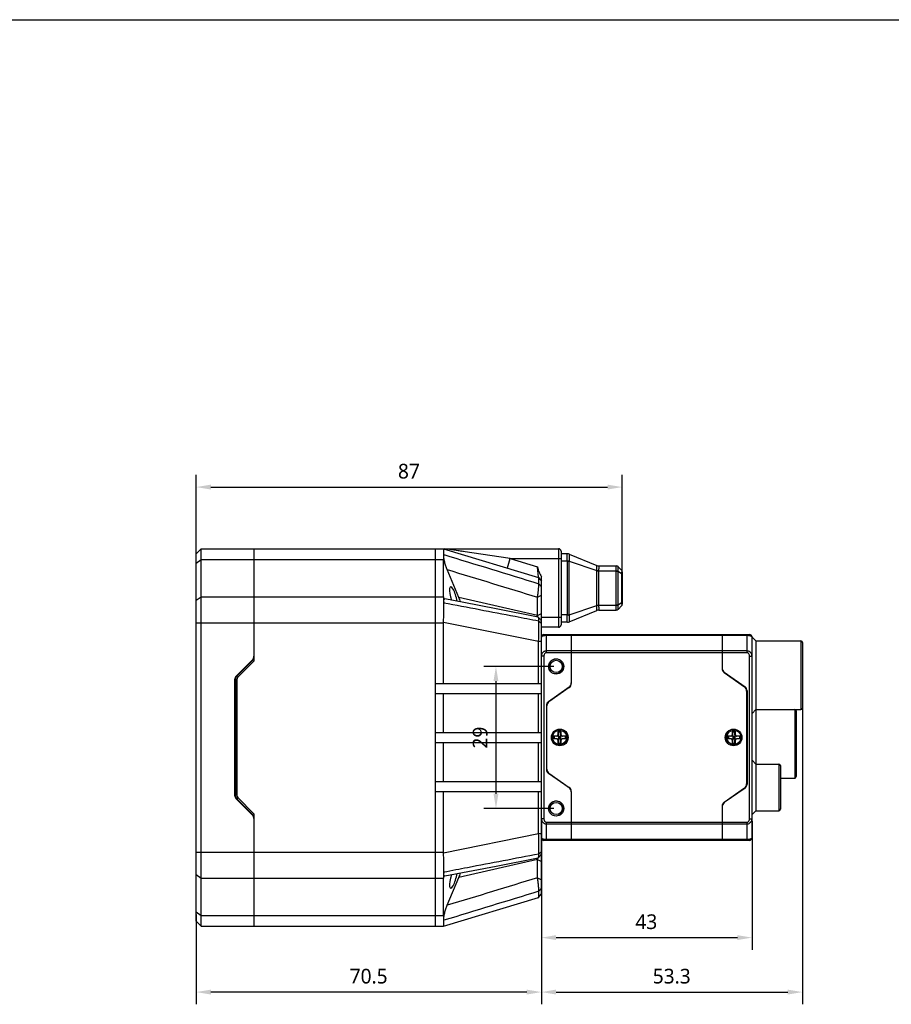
# Model space of a CAD drawing. Header units: millimetres. Extents: x 0 to 594, y 0 to 420.
# Tile 3 of 9: x 184 to 362, y 219 to 420. Entities that reach past the tile are written whole.
import ezdxf

# ---------------------------------------------------------------- set-up
doc = ezdxf.new("R2010")
doc.units = ezdxf.units.MM
doc.header["$LTSCALE"] = 32.67
doc.header["$PDMODE"] = 3
doc.header["$PDSIZE"] = 8
doc.layers.get('0').update_dxf_attribs({"linetype": 'CONTINUOUS'})
doc.layers.get('Defpoints').update_dxf_attribs({"linetype": 'CONTINUOUS'})
doc.layers.add('00_COMPONENTS', color=7, linetype='CONTINUOUS')
doc.layers.add('51__DRAFT_DIMS', color=7, linetype='CONTINUOUS')
doc.styles.get("Standard").update_dxf_attribs({"font": 'Roboto-Regular.ttf'})
doc.dimstyles.new('DIMSTYLE_1', dxfattribs={"dimtxt": 3, "dimasz": 3, "dimexe": 2.5, "dimexo": 0.5, "dimgap": 0.75, "dimtad": 1, "dimdsep": 46, "dimtxsty": 'STANDARD', "dimblk": '_FILLED', "dimblk1": '_FILLED', "dimblk2": '_FILLED', "dimcen": 0.09, "dimclrt": 3, "dimazin": 2, "dimtp": 0.3, "dimtm": 0.3, "dimtfac": 1, "dimtofl": 0, "dimtmove": 0, "dimatfit": 3, "dimldrblk": '_FILLED', "dimfxl": 1, "dimtolj": 1, "dimarcsym": 0})
doc.dimstyles.new('DIMSTYLE_3', dxfattribs={"dimtxt": 3, "dimasz": 3, "dimexe": 2.5, "dimexo": 0.5, "dimgap": 0.75, "dimtad": 1, "dimdsep": 46, "dimtxsty": 'STANDARD', "dimblk": '_FILLED', "dimblk1": '_FILLED', "dimblk2": '_FILLED', "dimcen": 0.09, "dimclrt": 3, "dimazin": 2, "dimtp": 0.2, "dimtm": 0.2, "dimtfac": 1, "dimtofl": 0, "dimtmove": 0, "dimatfit": 3, "dimldrblk": '_FILLED', "dimfxl": 1, "dimtolj": 1, "dimarcsym": 0})

# ---------------------------------------------------------------- blocks, each defined once
blk = doc.blocks.new('_FILLED')
at = {"color": 0, "linetype": 'ByBlock'}
blk.add_solid([(0, 0), (-1, 0.167), (-1, -0.167)], dxfattribs=at)
blk = doc.blocks.new('*D2')
at = {"layer": '51__DRAFT_DIMS', "color": 0, "lineweight": -2}
for p, q in [((290.5, 256.44), (290.5, 230.18)), ((333.5, 256.44), (333.5, 230.18)), ((293.5, 232.68), (330.5, 232.68))]:
    blk.add_line(p, q, dxfattribs=at)
at = {"layer": 'Defpoints', "color": 0}
for p in [(290.5, 256.94), (333.5, 256.94), (333.5, 232.68)]:
    blk.add_point(p, dxfattribs=at)
at = {"layer": '51__DRAFT_DIMS', "color": 0, "linetype": 'ByBlock', "lineweight": -2, "xscale": 3, "yscale": 3, "zscale": 3, "rotation": 180}
blk.add_blockref('_FILLED', (290.5, 232.68), dxfattribs=at)
at = {"layer": '51__DRAFT_DIMS', "color": 0, "linetype": 'ByBlock', "lineweight": -2, "xscale": 3, "yscale": 3, "zscale": 3}
blk.add_blockref('_FILLED', (333.5, 232.68), dxfattribs=at)
at = {"layer": '51__DRAFT_DIMS', "color": 0, "insert": (311.91, 237.43), "char_height": 3, "attachment_point": 2, "line_spacing_factor": 0.9}
blk.add_mtext('\\A1;43', dxfattribs=at)
blk = doc.blocks.new('*D6')
at = {"layer": '51__DRAFT_DIMS', "color": 0, "lineweight": -2}
for p, q in [((293, 288.03), (278.71, 288.03)), ((281.21, 285.03), (281.21, 262.03)), ((293, 259.03), (278.71, 259.03))]:
    blk.add_line(p, q, dxfattribs=at)
at = {"layer": 'Defpoints', "color": 0}
for p in [(293.5, 288.03), (281.21, 259.03), (293.5, 259.03)]:
    blk.add_point(p, dxfattribs=at)
at = {"layer": '51__DRAFT_DIMS', "color": 0, "linetype": 'ByBlock', "lineweight": -2, "xscale": 3, "yscale": 3, "zscale": 3}
for p, rotation in [((281.21, 288.03), 90), ((281.21, 259.03), 270)]:
    blk.add_blockref('_FILLED', p, dxfattribs=dict(at, rotation=rotation))
at = {"layer": '51__DRAFT_DIMS', "color": 0, "insert": (276.46, 273.49), "char_height": 3, "attachment_point": 2, "rotation": 90, "line_spacing_factor": 0.9}
blk.add_mtext('\\A1;29', dxfattribs=at)
blk = doc.blocks.new('*D22')
at = {"layer": '51__DRAFT_DIMS', "color": 0, "lineweight": -2}
for p, q in [((220, 309.62), (220, 327.12)), ((307, 307.5), (307, 327.12)), ((223, 324.62), (304, 324.62))]:
    blk.add_line(p, q, dxfattribs=at)
at = {"layer": 'Defpoints', "color": 0}
for p in [(307, 324.62), (220, 309.12), (307, 307)]:
    blk.add_point(p, dxfattribs=at)
at = {"layer": '51__DRAFT_DIMS', "color": 0, "linetype": 'ByBlock', "lineweight": -2, "xscale": 3, "yscale": 3, "zscale": 3, "rotation": 180}
blk.add_blockref('_FILLED', (220, 324.62), dxfattribs=at)
at = {"layer": '51__DRAFT_DIMS', "color": 0, "linetype": 'ByBlock', "lineweight": -2, "xscale": 3, "yscale": 3, "zscale": 3}
blk.add_blockref('_FILLED', (307, 324.62), dxfattribs=at)
at = {"layer": '51__DRAFT_DIMS', "color": 0, "insert": (263.43, 329.37), "char_height": 3, "attachment_point": 2, "line_spacing_factor": 0.9}
blk.add_mtext('\\A1;87', dxfattribs=at)
blk = doc.blocks.new('*D23')
at = {"layer": '51__DRAFT_DIMS', "color": 0, "lineweight": -2}
for p, q in [((290.5, 243.96), (290.5, 219.07)), ((220, 237.43), (220, 219.07)), ((287.5, 221.57), (223, 221.57))]:
    blk.add_line(p, q, dxfattribs=at)
at = {"layer": 'Defpoints', "color": 0}
for p in [(290.5, 244.46), (220, 237.93), (220, 221.57)]:
    blk.add_point(p, dxfattribs=at)
at = {"layer": '51__DRAFT_DIMS', "color": 0, "linetype": 'ByBlock', "lineweight": -2, "xscale": 3, "yscale": 3, "zscale": 3, "rotation": 180}
blk.add_blockref('_FILLED', (220, 221.57), dxfattribs=at)
at = {"layer": '51__DRAFT_DIMS', "color": 0, "linetype": 'ByBlock', "lineweight": -2, "xscale": 3, "yscale": 3, "zscale": 3}
blk.add_blockref('_FILLED', (290.5, 221.57), dxfattribs=at)
at = {"layer": '51__DRAFT_DIMS', "color": 0, "insert": (255.21, 226.32), "char_height": 3, "attachment_point": 2, "line_spacing_factor": 0.9}
blk.add_mtext('\\A1;70.5', dxfattribs=at)
blk = doc.blocks.new('*D27')
at = {"layer": '51__DRAFT_DIMS', "color": 0, "lineweight": -2}
for p, q in [((343.8, 282.75), (343.8, 219.07)), ((290.5, 253.4), (290.5, 219.07)), ((293.5, 221.57), (340.8, 221.57))]:
    blk.add_line(p, q, dxfattribs=at)
at = {"layer": 'Defpoints', "color": 0}
for p in [(343.8, 283.25), (290.5, 253.9), (343.8, 221.57)]:
    blk.add_point(p, dxfattribs=at)
at = {"layer": '51__DRAFT_DIMS', "color": 0, "linetype": 'ByBlock', "lineweight": -2, "xscale": 3, "yscale": 3, "zscale": 3, "rotation": 180}
blk.add_blockref('_FILLED', (290.5, 221.57), dxfattribs=at)
at = {"layer": '51__DRAFT_DIMS', "color": 0, "linetype": 'ByBlock', "lineweight": -2, "xscale": 3, "yscale": 3, "zscale": 3}
blk.add_blockref('_FILLED', (343.8, 221.57), dxfattribs=at)
at = {"layer": '51__DRAFT_DIMS', "color": 0, "insert": (317.1, 226.32), "char_height": 3, "attachment_point": 2, "line_spacing_factor": 0.9}
blk.add_mtext('\\A1;53.3', dxfattribs=at)

msp = doc.modelspace()

# ---------------------------------------------------------------- linework, layer by layer
at = {"color": 7}
msp.add_line((0, 420), (594, 420), dxfattribs=at)
at = {"layer": '00_COMPONENTS', "color": 0}
for p, q in [((219.996, 311.027), (220.996, 312.027)), ((220.996, 235.027), (220.996, 312.027)), ((220.996, 312.027), (270.496, 312.027)), ((231.796, 312.027), (231.796, 289.103)), ((268.796, 312.027), (268.796, 235.027)), ((270.496, 312.027), (289.926, 306.198)), ((270.505, 312.027), (293.996, 312.027)), ((284.123, 310.027), (270.79, 312.027)), ((273.963, 311.551), (273.758, 311.582)), ((274.676, 311.444), (274.549, 311.463)), ((293.996, 312.027), (293.996, 296.027)), ((294.496, 311.527), (294.496, 296.527)), ((219.996, 236.027), (219.996, 311.027)), ((219.996, 309.123), (220.996, 309.83)), ((220.996, 309.83), (270.496, 309.83)), ((270.496, 302.224), (270.496, 309.83)), ((283.549, 308.111), (284.123, 310.027)), ((284.123, 310.027), (283.896, 310.061)), ((284.123, 310.027), (289.696, 308.355)), ((284.123, 310.027), (294.496, 310.027)), ((295.796, 311.027), (294.496, 311.027)), ((295.791, 309.527), (294.496, 309.527)), ((295.791, 309.527), (296.197, 309.609)), ((295.796, 298.583), (295.796, 309.471)), ((295.796, 309.471), (296.181, 309.471)), ((296.181, 310.95), (301.814, 308.603)), ((296.181, 298.583), (296.181, 309.471)), ((296.181, 309.471), (301.814, 307.586)), ((273.631, 302.119), (271.246, 307.782)), ((289.926, 306.204), (289.696, 308.355)), ((301.812, 300.527), (301.812, 307.527)), ((301.812, 307.527), (305.783, 307.527)), ((302.196, 308.527), (305.789, 308.527)), ((302.198, 308.526), (302.196, 308.527)), ((302.196, 300.527), (302.196, 307.527)), ((305.783, 307.527), (306.15, 307.572)), ((305.789, 300.622), (305.789, 307.432)), ((305.789, 307.432), (306.143, 307.432)), ((306.143, 308.38), (306.85, 307.673)), ((306.143, 300.622), (306.143, 307.432)), ((306.143, 307.432), (306.85, 307.001)), ((289.926, 306.198), (289.926, 306.204)), ((289.929, 306.196), (289.926, 306.198)), ((289.928, 306.195), (290.496, 305.432)), ((290.496, 241.622), (290.496, 306.309)), ((306.85, 307.001), (306.85, 301.053)), ((306.996, 307.001), (306.85, 307.001)), ((306.996, 307.32), (306.996, 300.734)), ((289.968, 304.909), (290.496, 304.292)), ((219.996, 301.516), (220.996, 302.224)), ((220.996, 302.224), (270.496, 302.224)), ((274.652, 301.049), (270.792, 301.796)), ((289.696, 298.399), (273.631, 302.119)), ((289.696, 302.168), (290.496, 302.597)), ((289.696, 298.399), (289.696, 302.168)), ((281.271, 299.767), (274.652, 301.049)), ((289.849, 298.106), (281.271, 299.767)), ((296.181, 298.583), (301.814, 300.468)), ((296.181, 297.104), (301.814, 299.451)), ((301.812, 300.527), (305.783, 300.527)), ((302.196, 299.527), (302.198, 299.527)), ((302.196, 299.527), (305.789, 299.527)), ((305.783, 300.527), (306.15, 300.481)), ((305.789, 300.622), (306.143, 300.622)), ((306.143, 300.622), (306.85, 301.053)), ((306.143, 299.673), (306.85, 300.38)), ((306.996, 301.053), (306.85, 301.053)), ((289.696, 298.399), (290.496, 298.828)), ((290.206, 297.676), (290.096, 297.812)), ((290.311, 297.547), (290.206, 297.676)), ((290.411, 297.425), (290.311, 297.547)), ((290.496, 297.32), (290.411, 297.425)), ((294.496, 298.027), (290.496, 298.027)), ((295.791, 298.527), (294.496, 298.527)), ((295.791, 298.527), (296.197, 298.444)), ((295.796, 298.583), (296.181, 298.583)), ((219.996, 296.92), (270.496, 296.92)), ((270.496, 284.527), (270.496, 296.92)), ((270.499, 297.037), (289.926, 293.152)), ((289.968, 297.252), (290.496, 296.822)), ((293.996, 296.027), (290.496, 296.027)), ((295.796, 297.027), (294.496, 297.027)), ((290.996, 294.527), (332.996, 294.527)), ((291.496, 290.82), (291.496, 294.527)), ((291.496, 294.38), (332.496, 294.38)), ((296.596, 294.527), (296.596, 284.547)), ((327.396, 294.527), (327.396, 287.547)), ((332.496, 290.82), (332.496, 294.527)), ((333.496, 253.027), (333.496, 294.027)), ((333.496, 294.027), (334.296, 293.227)), ((289.926, 284.527), (289.926, 293.152)), ((289.926, 293.152), (290.496, 293.152)), ((334.296, 293.227), (343.496, 293.227)), ((334.296, 293.227), (334.296, 258.577)), ((343.496, 293.227), (343.496, 279.227)), ((343.796, 292.927), (343.796, 279.527)), ((228.139, 286.02), (231.503, 289.384)), ((290.996, 290.113), (290.496, 290.113)), ((290.996, 290.113), (290.996, 256.941)), ((332.496, 291.173), (291.496, 291.173)), ((332.496, 290.82), (291.496, 290.82)), ((332.996, 290.113), (333.496, 290.113)), ((332.996, 256.941), (332.996, 290.113)), ((231.503, 289.234), (228.289, 286.02)), ((231.796, 289.103), (228.501, 285.808)), ((230.496, 288.227), (230.496, 288.377)), ((230.996, 288.727), (230.996, 288.877)), ((228.501, 285.808), (228.289, 286.02)), ((327.823, 286.828), (332.07, 283.854)), ((331.97, 283.824), (327.823, 286.728)), ((328.073, 286.653), (328.073, 286.553)), ((328.096, 286.537), (328.096, 286.637)), ((227.846, 285.313), (227.846, 261.741)), ((227.996, 285.313), (227.996, 261.741)), ((228.296, 285.313), (227.996, 285.313)), ((228.296, 285.313), (228.296, 261.741)), ((268.796, 284.527), (290.496, 284.527)), ((291.923, 280.854), (296.17, 283.828)), ((296.17, 283.728), (292.023, 280.824)), ((295.896, 283.537), (295.896, 283.637)), ((268.796, 282.527), (290.496, 282.527)), ((270.496, 274.527), (270.496, 282.527)), ((289.926, 274.527), (289.926, 282.527)), ((332.396, 283.005), (332.396, 264.048)), ((332.496, 283.035), (332.496, 264.018)), ((291.496, 280.035), (291.496, 267.018)), ((291.596, 267.048), (291.596, 280.005)), ((333.496, 278.427), (334.296, 279.227)), ((334.296, 279.227), (343.496, 279.227)), ((342.246, 279.227), (342.246, 265.227)), ((342.546, 278.927), (342.546, 265.527)), ((268.796, 274.527), (290.496, 274.527)), ((292.946, 273.777), (292.946, 273.277)), ((293.696, 273.777), (292.946, 273.777)), ((293.696, 273.277), (292.946, 273.277)), ((293.046, 273.777), (293.046, 273.277)), ((293.067, 273.777), (293.067, 273.277)), ((293.896, 274.077), (293.896, 274.727)), ((293.896, 274.727), (294.496, 274.727)), ((293.909, 273.865), (293.996, 273.777)), ((293.909, 273.189), (293.996, 273.277)), ((293.996, 274.077), (293.996, 274.727)), ((293.996, 274.706), (294.396, 274.706)), ((293.996, 273.777), (293.996, 273.277)), ((293.996, 273.777), (294.396, 273.777)), ((293.996, 273.527), (294.396, 273.527)), ((293.996, 273.277), (294.396, 273.277)), ((294.396, 274.077), (294.396, 274.727)), ((294.484, 273.865), (294.396, 273.777)), ((294.396, 273.777), (294.396, 273.277)), ((294.484, 273.189), (294.396, 273.277)), ((294.496, 274.077), (294.496, 274.727)), ((295.446, 273.777), (294.696, 273.777)), ((295.446, 273.277), (294.696, 273.277)), ((295.325, 273.777), (295.325, 273.277)), ((295.346, 273.777), (295.346, 273.277)), ((295.446, 273.777), (295.446, 273.277)), ((329.296, 273.777), (328.546, 273.777)), ((328.546, 273.777), (328.546, 273.277)), ((329.296, 273.277), (328.546, 273.277)), ((328.646, 273.777), (328.646, 273.277)), ((328.667, 273.777), (328.667, 273.277)), ((329.496, 274.727), (330.096, 274.727)), ((329.496, 274.077), (329.496, 274.727)), ((329.509, 273.865), (329.596, 273.777)), ((329.509, 273.189), (329.596, 273.277)), ((329.596, 274.077), (329.596, 274.727)), ((329.596, 274.706), (329.996, 274.706)), ((329.596, 273.777), (329.996, 273.777)), ((329.596, 273.777), (329.596, 273.277)), ((329.596, 273.527), (329.996, 273.527)), ((329.596, 273.277), (329.996, 273.277)), ((329.996, 274.077), (329.996, 274.727)), ((330.084, 273.865), (329.996, 273.777)), ((329.996, 273.777), (329.996, 273.277)), ((330.084, 273.189), (329.996, 273.277)), ((330.096, 274.077), (330.096, 274.727)), ((331.046, 273.777), (330.296, 273.777)), ((331.046, 273.277), (330.296, 273.277)), ((330.925, 273.777), (330.925, 273.277)), ((330.946, 273.777), (330.946, 273.277)), ((331.046, 273.777), (331.046, 273.277)), ((268.796, 272.527), (290.496, 272.527)), ((270.496, 264.527), (270.496, 272.527)), ((289.926, 264.527), (289.926, 272.527)), ((293.896, 272.327), (293.896, 272.977)), ((293.896, 272.327), (294.496, 272.327)), ((293.996, 272.327), (293.996, 272.977)), ((293.996, 272.348), (294.396, 272.348)), ((294.396, 272.327), (294.396, 272.977)), ((294.496, 272.327), (294.496, 272.977)), ((329.496, 272.327), (329.496, 272.977)), ((329.496, 272.327), (330.096, 272.327)), ((329.596, 272.327), (329.596, 272.977)), ((329.596, 272.348), (329.996, 272.348)), ((329.996, 272.327), (329.996, 272.977)), ((330.096, 272.327), (330.096, 272.977)), ((333.496, 268.877), (334.296, 268.077)), ((334.296, 268.077), (338.996, 268.077)), ((338.996, 268.077), (338.996, 258.577)), ((339.296, 267.777), (339.296, 258.877)), ((296.17, 263.225), (291.923, 266.199)), ((292.023, 266.229), (296.17, 263.325)), ((339.296, 265.227), (342.246, 265.227)), ((268.796, 264.527), (290.496, 264.527)), ((295.896, 263.417), (295.896, 263.517)), ((327.823, 260.325), (331.97, 263.229)), ((228.296, 261.741), (227.996, 261.741)), ((228.501, 261.246), (228.289, 261.034)), ((228.501, 261.246), (231.796, 257.951)), ((268.796, 262.527), (290.496, 262.527)), ((270.496, 250.133), (270.496, 262.527)), ((289.926, 253.902), (289.926, 262.527)), ((296.596, 262.506), (296.596, 252.527)), ((332.07, 263.199), (327.823, 260.225)), ((231.503, 257.67), (228.139, 261.034)), ((228.289, 261.034), (231.503, 257.82)), ((327.396, 259.506), (327.396, 252.527)), ((328.096, 260.417), (328.096, 260.517)), ((230.496, 258.677), (230.496, 258.827)), ((230.996, 258.177), (230.996, 258.327)), ((231.796, 257.951), (231.796, 235.027)), ((333.496, 257.777), (334.296, 258.577)), ((334.296, 258.577), (338.996, 258.577)), ((290.996, 256.941), (290.496, 256.941)), ((291.496, 256.234), (332.496, 256.234)), ((291.496, 252.527), (291.496, 256.234)), ((291.496, 255.88), (332.496, 255.88)), ((332.496, 252.527), (332.496, 256.234)), ((332.996, 256.941), (333.496, 256.941)), ((270.499, 250.016), (289.926, 253.902)), ((289.926, 253.902), (290.496, 253.902)), ((332.996, 252.527), (290.996, 252.527)), ((332.496, 252.673), (291.496, 252.673)), ((219.996, 250.133), (270.496, 250.133)), ((289.872, 248.964), (290.039, 249.172)), ((289.968, 249.802), (290.496, 250.232)), ((290.039, 249.172), (290.151, 249.311)), ((290.151, 249.311), (290.259, 249.443)), ((290.259, 249.443), (290.361, 249.569)), ((270.792, 245.258), (281.269, 247.286)), ((289.696, 248.655), (273.631, 244.934)), ((281.269, 247.286), (289.849, 248.948)), ((289.696, 248.655), (290.496, 248.225)), ((289.696, 244.886), (289.696, 248.655)), ((219.996, 245.537), (220.996, 244.83)), ((220.996, 244.83), (270.496, 244.83)), ((270.496, 237.224), (270.496, 244.83)), ((271.246, 239.272), (273.631, 244.934)), ((289.696, 244.886), (290.496, 244.457)), ((289.928, 240.858), (290.496, 241.622)), ((289.929, 240.858), (290.194, 241.215)), ((289.968, 242.144), (290.496, 242.762)), ((270.496, 235.027), (289.926, 240.856)), ((289.926, 240.856), (289.929, 240.858)), ((219.996, 237.931), (220.996, 237.224)), ((220.996, 237.224), (270.496, 237.224)), ((219.996, 236.027), (220.996, 235.027)), ((220.996, 235.027), (270.496, 235.027))]:
    msp.add_line(p, q, dxfattribs=at)
for points in [[(273.662, 311.596), (273.569, 311.61), (273.479, 311.623)], [(274.302, 311.5), (274.185, 311.518), (274.072, 311.535)], [(290.259, 305.751), (289.99, 306.113), (289.929, 306.196)], [(290.096, 297.812), (289.922, 298.027), (289.872, 298.09)], [(290.361, 249.569), (290.459, 249.688), (290.496, 249.733)], [(290.194, 241.215), (290.446, 241.554), (290.496, 241.622)]]:
    msp.add_lwpolyline(points, dxfattribs=at)
for centre, radius in [((293.496, 288.027), 1.55), ((293.496, 288.027), 1.25), ((294.246, 273.527), 1.7), ((294.146, 273.527), 1.5), ((294.246, 273.527), 1.5), ((329.746, 273.527), 1.7), ((329.746, 273.527), 1.5), ((329.846, 273.527), 1.5), ((293.496, 259.027), 1.55), ((293.496, 259.027), 1.25)]:
    msp.add_circle(centre, radius, dxfattribs=at)
for centre, radius, start, end in [((293.996, 311.527), 0.5, 0, 90), ((295.79, 310.063), 0.964, 65.00355, 89.98348), ((295.796, 310.027), 1, 67.38014, 90), ((294.851, 309.699), 1.349, 350.25751, 356.18761), ((302.196, 309.527), 1, 247.38014, 270), ((302.647, 307.527), 0.835, 175.96182, 179.9973), ((302.196, 309.521), 0.995, 247.3816, 270.12233), ((304.477, 339.899), 32.422, 265.28917, 265.97084), ((302.407, 307.527), 0.211, 171.95277, 179.9755), ((305.783, 308.032), 0.494, 42.12063, 89.9517), ((305.789, 308.027), 0.5, 45, 90), ((304.822, 307.565), 1.327, 354.22784, 0.32169), ((306.496, 307.32), 0.5, 0, 45), ((269.924, 300.943), 0.643, 1.85396, 13.72696), ((302.647, 300.527), 0.835, 180.0027, 184.03818), ((302.196, 298.527), 1, 90, 112.61986), ((304.476, 268.157), 32.42, 94.02914, 94.71085), ((302.196, 298.533), 0.995, 89.87767, 112.6184), ((302.407, 300.527), 0.211, 180.0245, 188.04723), ((305.783, 300.021), 0.494, 270.0483, 317.87937), ((305.789, 300.027), 0.5, 270, 315), ((304.822, 300.489), 1.327, 359.67831, 5.77216), ((306.496, 300.734), 0.5, 315, 360), ((271.814, 295.627), 18.096, 7.94305, 8.8112), ((294.851, 298.355), 1.349, 3.81237, 9.7425), ((293.996, 296.527), 0.5, 270, 360), ((295.79, 297.991), 0.964, 270.01652, 294.99644), ((295.796, 298.027), 1, 270, 292.61986), ((290.996, 294.027), 0.5, 90, 180), ((332.996, 294.027), 0.5, 0, 90), ((343.496, 292.927), 0.3, 0, 90), ((230.796, 290.091), 1, 315, 360), ((230.796, 289.941), 1, 315, 360), ((293.496, 288.027), 1.5, 255, 195), ((328.396, 287.647), 1, 180, 235), ((328.396, 287.547), 1, 180, 235), ((228.846, 285.313), 1, 135, 180), ((228.996, 285.313), 1, 135, 180), ((228.996, 285.313), 0.7, 135, 180), ((327.448, 286.852), 0.2, 10.57442, 61.92286), ((295.596, 284.647), 1, 305, 360), ((295.596, 284.547), 1, 305, 360), ((331.396, 283.005), 1, 0, 55), ((331.496, 283.035), 1, 0, 55), ((292.496, 280.035), 1, 125, 180), ((292.596, 280.005), 1, 125, 180), ((343.496, 279.527), 0.3, 270, 360), ((342.246, 278.927), 0.3, 0, 90), ((293.596, 274.077), 0.3, 270, 360), ((293.596, 272.977), 0.3, 0, 90), ((293.696, 274.077), 0.3, 270, 360), ((293.696, 272.977), 0.3, 0, 90), ((294.696, 274.077), 0.3, 180, 270), ((294.696, 272.977), 0.3, 90, 180), ((294.796, 274.077), 0.3, 180, 270), ((294.796, 272.977), 0.3, 90, 180), ((329.196, 274.077), 0.3, 270, 360), ((329.196, 272.977), 0.3, 0, 90), ((329.296, 274.077), 0.3, 270, 360), ((329.296, 272.977), 0.3, 0, 90), ((330.296, 274.077), 0.3, 180, 270), ((330.296, 272.977), 0.3, 90, 180), ((330.396, 274.077), 0.3, 180, 270), ((330.396, 272.977), 0.3, 90, 180), ((338.996, 267.777), 0.3, 0, 90), ((292.496, 267.018), 1, 180, 235), ((292.596, 267.048), 1, 180, 235), ((342.246, 265.527), 0.3, 270, 360), ((295.596, 262.506), 1, 0, 55), ((295.596, 262.406), 1, 0, 55), ((331.396, 264.048), 1, 305, 360), ((331.496, 264.018), 1, 305, 360), ((228.846, 261.741), 1, 180, 225), ((228.996, 261.741), 1, 180, 225), ((228.996, 261.741), 0.7, 180, 225), ((293.496, 259.027), 1.5, 255, 195), ((328.396, 259.506), 1, 125, 180), ((328.396, 259.406), 1, 125, 180), ((230.796, 257.113), 1, 0, 45), ((230.796, 256.963), 1, 0, 45), ((338.996, 258.877), 0.3, 270, 360), ((290.996, 253.027), 0.5, 180, 270), ((332.996, 253.027), 0.5, 270, 360), ((272.578, 251.314), 17.323, 351.16944, 352.0763), ((269.924, 246.111), 0.643, 346.27304, 358.14604)]:
    msp.add_arc(centre, radius, start, end, dxfattribs=at)
for centre, major_axis, ratio, start_param, end_param in [((273.226, 304.527), (-2.053, 7.484), 0.2403928, 0.5245626, 0.7195444), ((272.555, 302.027), (-0.616, 2.245), 0.2403928, -1.9596093, 1.7231284), ((273.226, 296.92), (-2.053, 7.484), 0.2403928, 0.7195444, 0.9145263), ((273.5, 301.344), (-0.505, 1.644), 0.2249821, -1.7366317, -1.1502318), ((295.496, 296.92), (25, 0), 0.3, 3.1259597, 3.1415927), ((295.496, 250.133), (25, 0), 0.3, -3.1415927, -3.1259597), ((273.226, 250.133), (2.053, 7.484), 0.2403928, -4.056119, -3.8611371), ((272.555, 245.027), (0.616, 2.245), 0.2403928, 1.4184643, 5.101202), ((273.5, 245.709), (0.505, 1.644), 0.2249821, -1.9913608, -1.404961), ((273.226, 242.527), (2.053, 7.484), 0.2403928, -3.8611371, -3.6661552)]:
    msp.add_ellipse(centre, major_axis=major_axis, ratio=ratio, start_param=start_param, end_param=end_param, dxfattribs=at)
for points, knots in [([(270.566, 310.843), (270.574, 311.009), (270.583, 311.242), (270.582, 311.53), (270.577, 311.676), (270.57, 311.776), (270.563, 311.838), (270.556, 311.891), (270.547, 311.935), (270.537, 311.971), (270.526, 311.998), (270.515, 312.017), (270.504, 312.024), (270.499, 312.026)], [0, 0, 0, 0, 0.4151539, 0.5822731, 0.7214526, 0.7804215, 0.8322651, 0.8769838, 0.9146184, 0.9452789, 0.9692102, 0.9869771, 1, 1, 1, 1]), ([(271.246, 307.782), (271.198, 307.897), (271.103, 308.137), (270.971, 308.509), (270.848, 308.901), (270.738, 309.303), (270.647, 309.706), (270.589, 310.036), (270.559, 310.287), (270.545, 310.458), (270.541, 310.614), (270.544, 310.712), (270.548, 310.757)], [0, 0, 0, 0, 0.1221859, 0.2512236, 0.3853065, 0.5220359, 0.6579286, 0.7878088, 0.8483272, 0.9045281, 0.9553805, 1, 1, 1, 1]), ([(270.548, 310.757), (270.551, 310.764), (270.56, 310.792), (270.565, 310.822), (270.566, 310.843)], [0, 0, 0, 0, 0.2577115, 1, 1, 1, 1]), ([(295.791, 309.527), (295.784, 309.624), (295.775, 309.815), (295.767, 310.093), (295.763, 310.349), (295.762, 310.574), (295.763, 310.737), (295.765, 310.846), (295.767, 310.901), (295.769, 310.938), (295.771, 310.961), (295.773, 310.981), (295.775, 310.997), (295.778, 311.01), (295.781, 311.019), (295.785, 311.025), (295.789, 311.027), (295.791, 311.027)], [0, 0, 0, 0, 0.1943407, 0.3812187, 0.5534507, 0.7044061, 0.8282828, 0.8785387, 0.9203465, 0.9379618, 0.9533352, 0.9664424, 0.9772729, 0.9858481, 0.9922456, 0.9967097, 1, 1, 1, 1]), ([(296.197, 310.937), (296.197, 310.938), (296.193, 310.944), (296.186, 310.948), (296.181, 310.95)], [0, 0, 0, 0, 0.2259651, 1, 1, 1, 1]), ([(296.197, 309.609), (296.203, 309.691), (296.216, 309.852), (296.233, 310.084), (296.245, 310.298), (296.25, 310.489), (296.247, 310.631), (296.24, 310.729), (296.234, 310.789), (296.226, 310.84), (296.217, 310.882), (296.208, 310.913), (296.201, 310.93), (296.197, 310.937)], [0, 0, 0, 0, 0.1852086, 0.3612273, 0.5234094, 0.6676108, 0.7902049, 0.8424211, 0.8881226, 0.9270033, 0.9587908, 0.9832044, 1, 1, 1, 1]), ([(289.696, 308.355), (289.716, 308.172), (289.777, 307.901), (289.896, 307.552), (290.034, 307.211), (290.232, 306.794), (290.407, 306.47), (290.496, 306.309)], [0, 0, 0, 0, 0.2497615, 0.3747994, 0.4998439, 0.7499101, 1, 1, 1, 1]), ([(301.814, 307.586), (301.807, 307.653), (301.797, 307.785), (301.789, 307.949), (301.786, 308.075), (301.784, 308.163), (301.782, 308.245), (301.782, 308.32), (301.782, 308.388), (301.783, 308.447), (301.785, 308.497), (301.788, 308.538), (301.792, 308.568), (301.796, 308.588), (301.801, 308.598), (301.804, 308.602), (301.809, 308.604), (301.812, 308.604), (301.814, 308.603)], [0, 0, 0, 0, 0.1965974, 0.3871073, 0.477495, 0.5632174, 0.6432433, 0.7166038, 0.7824271, 0.8399708, 0.8886482, 0.9280482, 0.9579727, 0.9785504, 0.9856014, 0.9909001, 0.9952679, 1, 1, 1, 1]), ([(302.198, 307.556), (302.207, 307.618), (302.225, 307.74), (302.248, 307.917), (302.264, 308.081), (302.269, 308.206), (302.267, 308.296), (302.264, 308.352), (302.257, 308.402), (302.249, 308.443), (302.239, 308.477), (302.227, 308.502), (302.214, 308.519), (302.203, 308.525), (302.198, 308.526)], [0, 0, 0, 0, 0.1896336, 0.3715968, 0.5393285, 0.6866424, 0.7509848, 0.8084097, 0.858546, 0.9011679, 0.9362211, 0.9638762, 0.9846856, 1, 1, 1, 1]), ([(305.783, 307.527), (305.779, 307.592), (305.773, 307.719), (305.768, 307.904), (305.765, 308.075), (305.765, 308.225), (305.765, 308.334), (305.766, 308.406), (305.768, 308.448), (305.77, 308.477), (305.772, 308.496), (305.773, 308.507), (305.775, 308.515), (305.777, 308.522), (305.781, 308.527), (305.783, 308.527)], [0, 0, 0, 0, 0.1944618, 0.3814491, 0.5537831, 0.7048297, 0.8287814, 0.8790688, 0.9209051, 0.9539159, 0.9670307, 0.9778654, 0.9864355, 0.9928051, 1, 1, 1, 1]), ([(306.15, 308.364), (306.15, 308.367), (306.149, 308.373), (306.145, 308.378), (306.143, 308.38)], [0, 0, 0, 0, 0.4864275, 1, 1, 1, 1]), ([(306.15, 307.572), (306.149, 307.668), (306.152, 307.806), (306.155, 307.982), (306.157, 308.095), (306.156, 308.191), (306.154, 308.26), (306.152, 308.305), (306.151, 308.33), (306.15, 308.349), (306.149, 308.36), (306.15, 308.364)], [0, 0, 0, 0, 0.3607806, 0.5226805, 0.6668745, 0.7898432, 0.8883674, 0.9275117, 0.9594161, 0.9836979, 1, 1, 1, 1]), ([(306.85, 307.673), (306.853, 307.67), (306.86, 307.661), (306.867, 307.644), (306.873, 307.623), (306.881, 307.585), (306.887, 307.527), (306.889, 307.445), (306.886, 307.348), (306.876, 307.198), (306.862, 307.081), (306.85, 307.001)], [0, 0, 0, 0, 0.0213242, 0.0479426, 0.0805744, 0.1195305, 0.2165601, 0.3380372, 0.4812413, 0.6423408, 1, 1, 1, 1]), ([(289.968, 304.909), (289.968, 305.004), (289.968, 305.181), (289.966, 305.43), (289.963, 305.646), (289.96, 305.804), (289.956, 305.912), (289.953, 305.981), (289.95, 306.039), (289.947, 306.089), (289.943, 306.129), (289.939, 306.16), (289.935, 306.18), (289.932, 306.19), (289.93, 306.194), (289.929, 306.196)], [0, 0, 0, 0, 0.2190565, 0.4128077, 0.5803599, 0.7209048, 0.7808125, 0.8336939, 0.8794682, 0.9180633, 0.9494173, 0.9734877, 0.9902804, 0.9959932, 1, 1, 1, 1]), ([(289.696, 302.168), (289.715, 302.284), (289.751, 302.526), (289.817, 303.026), (289.874, 303.531), (289.919, 304.024), (289.945, 304.357), (289.961, 304.649), (289.967, 304.828), (289.968, 304.909)], [0, 0, 0, 0, 0.1284404, 0.2662539, 0.5483373, 0.6820559, 0.8045164, 0.9116466, 1, 1, 1, 1]), ([(270.548, 301.096), (270.544, 301.155), (270.54, 301.265), (270.546, 301.419), (270.562, 301.547), (270.586, 301.637), (270.612, 301.694), (270.637, 301.736), (270.668, 301.77), (270.705, 301.79), (270.742, 301.801), (270.773, 301.8), (270.792, 301.796)], [0, 0, 0, 0, 0.2141886, 0.3997732, 0.555008, 0.6805511, 0.733188, 0.7798953, 0.859124, 0.8944907, 0.9288796, 1, 1, 1, 1]), ([(270.499, 297.037), (270.535, 297.719), (270.575, 298.724), (270.586, 300.033), (270.576, 300.66), (270.566, 300.964)], [0, 0, 0, 0, 0.5209726, 0.76812, 1, 1, 1, 1]), ([(289.968, 297.252), (288.351, 297.561), (281.884, 298.799), (275.417, 300.036), (270.566, 300.964)], [0, 0, 0, 0, 0.2499938, 1, 1, 1, 1]), ([(301.814, 299.451), (301.812, 299.45), (301.809, 299.449), (301.804, 299.451), (301.801, 299.456), (301.796, 299.466), (301.792, 299.486), (301.788, 299.516), (301.785, 299.557), (301.783, 299.607), (301.782, 299.666), (301.782, 299.733), (301.782, 299.809), (301.784, 299.891), (301.786, 299.979), (301.789, 300.104), (301.797, 300.268), (301.807, 300.401), (301.814, 300.468)], [0, 0, 0, 0, 0.0047327, 0.0091004, 0.0143986, 0.0214487, 0.0420246, 0.0719463, 0.1113441, 0.1600195, 0.2175613, 0.2833824, 0.3567415, 0.436767, 0.5224891, 0.6128775, 0.8033933, 1, 1, 1, 1]), ([(302.198, 299.527), (302.203, 299.528), (302.214, 299.535), (302.227, 299.552), (302.239, 299.577), (302.249, 299.61), (302.257, 299.652), (302.264, 299.701), (302.267, 299.758), (302.269, 299.847), (302.264, 299.973), (302.248, 300.137), (302.225, 300.314), (302.207, 300.435), (302.198, 300.497)], [0, 0, 0, 0, 0.0153145, 0.0361219, 0.0637753, 0.0988267, 0.1414469, 0.1915818, 0.2490053, 0.3133462, 0.4606588, 0.628391, 0.8103587, 1, 1, 1, 1]), ([(305.776, 299.536), (305.774, 299.541), (305.772, 299.554), (305.77, 299.578), (305.768, 299.609), (305.766, 299.648), (305.766, 299.694), (305.765, 299.768), (305.765, 299.875), (305.766, 300.019), (305.769, 300.179), (305.774, 300.35), (305.779, 300.467), (305.783, 300.527)], [0, 0, 0, 0, 0.0163755, 0.0404598, 0.0722049, 0.111407, 0.1577693, 0.2109256, 0.3358668, 0.4822128, 0.645248, 0.8197151, 1, 1, 1, 1]), ([(305.783, 299.527), (305.782, 299.527), (305.78, 299.527), (305.778, 299.531), (305.777, 299.534), (305.776, 299.536)], [0, 0, 0, 0, 0.1735755, 0.5059455, 1, 1, 1, 1]), ([(306.143, 299.673), (306.145, 299.675), (306.149, 299.681), (306.15, 299.687), (306.15, 299.69)], [0, 0, 0, 0, 0.5135725, 1, 1, 1, 1]), ([(306.15, 299.69), (306.149, 299.694), (306.15, 299.705), (306.151, 299.724), (306.152, 299.749), (306.154, 299.794), (306.156, 299.862), (306.157, 299.959), (306.155, 300.072), (306.152, 300.248), (306.149, 300.386), (306.15, 300.481)], [0, 0, 0, 0, 0.0163005, 0.0405809, 0.0724821, 0.111624, 0.2101459, 0.3331125, 0.4773046, 0.6392026, 1, 1, 1, 1]), ([(306.85, 301.053), (306.862, 300.972), (306.876, 300.855), (306.886, 300.705), (306.889, 300.609), (306.887, 300.527), (306.881, 300.469), (306.873, 300.431), (306.867, 300.41), (306.86, 300.393), (306.853, 300.384), (306.85, 300.38)], [0, 0, 0, 0, 0.3576408, 0.5187361, 0.661942, 0.7834242, 0.8804605, 0.9194194, 0.9520545, 0.9786749, 1, 1, 1, 1]), ([(289.872, 298.09), (289.87, 298.092), (289.864, 298.099), (289.855, 298.105), (289.849, 298.106)], [0, 0, 0, 0, 0.2924174, 1, 1, 1, 1]), ([(289.968, 297.252), (289.967, 297.356), (289.964, 297.505), (289.953, 297.692), (289.942, 297.809), (289.929, 297.908), (289.913, 297.987), (289.898, 298.04), (289.883, 298.072), (289.876, 298.085), (289.872, 298.09)], [0, 0, 0, 0, 0.3676883, 0.5254503, 0.6636678, 0.7809787, 0.8763185, 0.9491145, 0.9771812, 1, 1, 1, 1]), ([(295.783, 297.032), (295.782, 297.034), (295.779, 297.04), (295.775, 297.056), (295.771, 297.084), (295.768, 297.127), (295.765, 297.183), (295.764, 297.249), (295.763, 297.327), (295.762, 297.416), (295.762, 297.552), (295.764, 297.741), (295.768, 297.988), (295.775, 298.253), (295.784, 298.434), (295.791, 298.527)], [0, 0, 0, 0, 0.0053982, 0.0127086, 0.0334102, 0.0623237, 0.0992984, 0.1440487, 0.1962004, 0.2553078, 0.3208616, 0.4689887, 0.6354613, 0.8145268, 1, 1, 1, 1]), ([(296.197, 297.117), (296.201, 297.124), (296.208, 297.141), (296.217, 297.172), (296.226, 297.213), (296.234, 297.265), (296.24, 297.325), (296.247, 297.423), (296.25, 297.565), (296.245, 297.756), (296.233, 297.97), (296.216, 298.202), (296.203, 298.362), (296.197, 298.444)], [0, 0, 0, 0, 0.0167939, 0.041208, 0.0729927, 0.1118724, 0.1575734, 0.2097888, 0.3323817, 0.476582, 0.6387625, 0.8147836, 1, 1, 1, 1]), ([(289.926, 293.152), (289.94, 293.874), (289.96, 295.24), (289.968, 296.607), (289.968, 297.252)], [0, 0, 0, 0, 0.528159, 1, 1, 1, 1]), ([(295.791, 297.027), (295.789, 297.027), (295.786, 297.028), (295.784, 297.03), (295.783, 297.032)], [0, 0, 0, 0, 0.4447453, 1, 1, 1, 1]), ([(296.181, 297.104), (296.183, 297.105), (296.189, 297.108), (296.195, 297.113), (296.197, 297.117)], [0, 0, 0, 0, 0.2846637, 1, 1, 1, 1]), ([(290.496, 294.027), (290.496, 294.038), (290.499, 294.061), (290.513, 294.094), (290.535, 294.127), (290.579, 294.171), (290.657, 294.223), (290.777, 294.276), (290.926, 294.32), (291.1, 294.354), (291.293, 294.376), (291.428, 294.38), (291.496, 294.38)], [0, 0, 0, 0, 0.0294932, 0.060753, 0.0952406, 0.1340504, 0.2271354, 0.3431019, 0.4819394, 0.6412828, 0.8163391, 1, 1, 1, 1]), ([(332.496, 294.38), (332.565, 294.38), (332.7, 294.376), (332.893, 294.354), (333.067, 294.32), (333.216, 294.276), (333.335, 294.223), (333.414, 294.171), (333.457, 294.127), (333.48, 294.094), (333.493, 294.061), (333.496, 294.038), (333.496, 294.027)], [0, 0, 0, 0, 0.1836552, 0.3587115, 0.5180569, 0.6568966, 0.7728648, 0.8659502, 0.90476, 0.9392476, 0.9705069, 1, 1, 1, 1]), ([(291.496, 291.173), (291.427, 291.173), (291.289, 291.158), (291.092, 291.091), (290.915, 290.985), (290.765, 290.846), (290.646, 290.683), (290.56, 290.502), (290.508, 290.31), (290.496, 290.178), (290.496, 290.113)], [0, 0, 0, 0, 0.1283914, 0.2561522, 0.3828263, 0.5082218, 0.6323847, 0.7555245, 0.8779449, 1, 1, 1, 1]), ([(291.496, 290.82), (291.457, 290.82), (291.377, 290.806), (291.27, 290.75), (291.182, 290.668), (291.089, 290.539), (291.015, 290.351), (290.996, 290.192), (290.996, 290.113)], [0, 0, 0, 0, 0.124848, 0.2498258, 0.3749312, 0.5001176, 0.7499339, 1, 1, 1, 1]), ([(333.496, 290.113), (333.496, 290.178), (333.485, 290.31), (333.433, 290.502), (333.347, 290.683), (333.227, 290.846), (333.077, 290.985), (332.901, 291.091), (332.704, 291.158), (332.566, 291.173), (332.496, 291.173)], [0, 0, 0, 0, 0.1220564, 0.2444764, 0.3676152, 0.4917766, 0.6171704, 0.7438434, 0.8716044, 1, 1, 1, 1]), ([(332.996, 290.113), (332.996, 290.192), (332.978, 290.351), (332.904, 290.539), (332.811, 290.668), (332.722, 290.75), (332.616, 290.806), (332.536, 290.82), (332.496, 290.82)], [0, 0, 0, 0, 0.2500663, 0.4998805, 0.6250649, 0.7501688, 0.8751463, 1, 1, 1, 1]), ([(290.496, 256.941), (290.496, 256.875), (290.508, 256.743), (290.56, 256.551), (290.646, 256.37), (290.765, 256.207), (290.915, 256.069), (291.092, 255.963), (291.289, 255.896), (291.427, 255.88), (291.496, 255.88)], [0, 0, 0, 0, 0.1220563, 0.2444764, 0.3676153, 0.4917767, 0.6171706, 0.7438437, 0.8716047, 1, 1, 1, 1]), ([(290.996, 256.941), (290.996, 256.862), (291.015, 256.702), (291.089, 256.515), (291.182, 256.385), (291.27, 256.304), (291.377, 256.248), (291.457, 256.234), (291.496, 256.234)], [0, 0, 0, 0, 0.2500664, 0.4998807, 0.6250652, 0.7501692, 0.8751467, 1, 1, 1, 1]), ([(332.496, 256.234), (332.536, 256.234), (332.616, 256.248), (332.722, 256.304), (332.811, 256.385), (332.904, 256.515), (332.978, 256.702), (332.996, 256.862), (332.996, 256.941)], [0, 0, 0, 0, 0.1248478, 0.2498256, 0.3749312, 0.5001176, 0.7499338, 1, 1, 1, 1]), ([(332.496, 255.88), (332.566, 255.88), (332.704, 255.896), (332.901, 255.963), (333.077, 256.069), (333.227, 256.207), (333.347, 256.37), (333.433, 256.551), (333.485, 256.743), (333.496, 256.875), (333.496, 256.941)], [0, 0, 0, 0, 0.1283912, 0.2561521, 0.3828263, 0.5082218, 0.6323848, 0.7555245, 0.8779448, 1, 1, 1, 1]), ([(289.968, 249.802), (289.968, 250.447), (289.96, 251.813), (289.94, 253.18), (289.926, 253.902)], [0, 0, 0, 0, 0.4718503, 1, 1, 1, 1]), ([(291.496, 252.673), (291.428, 252.673), (291.293, 252.678), (291.1, 252.7), (290.926, 252.734), (290.777, 252.778), (290.657, 252.831), (290.579, 252.882), (290.535, 252.927), (290.513, 252.96), (290.499, 252.993), (290.496, 253.016), (290.496, 253.027)], [0, 0, 0, 0, 0.1836555, 0.3587117, 0.5180569, 0.6568966, 0.7728647, 0.8659503, 0.9047601, 0.9392477, 0.9705069, 1, 1, 1, 1]), ([(333.496, 253.027), (333.496, 253.016), (333.493, 252.993), (333.48, 252.96), (333.457, 252.927), (333.414, 252.882), (333.335, 252.831), (333.216, 252.778), (333.067, 252.734), (332.893, 252.7), (332.7, 252.678), (332.565, 252.673), (332.496, 252.673)], [0, 0, 0, 0, 0.0294932, 0.060753, 0.0952406, 0.1340503, 0.2271353, 0.3431017, 0.4819391, 0.6412824, 0.8163387, 1, 1, 1, 1]), ([(270.566, 246.09), (270.576, 246.393), (270.586, 247.021), (270.575, 248.33), (270.535, 249.335), (270.499, 250.016)], [0, 0, 0, 0, 0.23188, 0.4790274, 1, 1, 1, 1]), ([(270.566, 246.09), (272.183, 246.399), (278.65, 247.636), (285.117, 248.874), (289.968, 249.802)], [0, 0, 0, 0, 0.2500062, 1, 1, 1, 1]), ([(289.872, 248.964), (289.876, 248.969), (289.883, 248.981), (289.898, 249.013), (289.913, 249.067), (289.929, 249.146), (289.942, 249.245), (289.953, 249.361), (289.964, 249.549), (289.967, 249.698), (289.968, 249.802)], [0, 0, 0, 0, 0.022819, 0.0508862, 0.1236833, 0.2190247, 0.3363375, 0.4745572, 0.6323233, 1, 1, 1, 1]), ([(289.849, 248.948), (289.851, 248.948), (289.86, 248.951), (289.867, 248.958), (289.872, 248.964)], [0, 0, 0, 0, 0.2189941, 1, 1, 1, 1]), ([(270.792, 245.258), (270.773, 245.254), (270.742, 245.253), (270.705, 245.264), (270.668, 245.284), (270.637, 245.317), (270.612, 245.36), (270.586, 245.417), (270.562, 245.506), (270.546, 245.635), (270.54, 245.788), (270.544, 245.899), (270.548, 245.958)], [0, 0, 0, 0, 0.0711204, 0.1055093, 0.140876, 0.2201047, 0.266812, 0.3194489, 0.444992, 0.6002268, 0.7858114, 1, 1, 1, 1]), ([(289.968, 242.144), (289.967, 242.225), (289.961, 242.405), (289.945, 242.697), (289.919, 243.03), (289.874, 243.522), (289.817, 244.028), (289.751, 244.528), (289.715, 244.77), (289.696, 244.886)], [0, 0, 0, 0, 0.0883614, 0.1954961, 0.3179621, 0.4516862, 0.7337787, 0.8715948, 1, 1, 1, 1]), ([(289.932, 240.863), (289.934, 240.869), (289.937, 240.882), (289.941, 240.908), (289.945, 240.942), (289.948, 240.985), (289.951, 241.036), (289.956, 241.122), (289.96, 241.25), (289.964, 241.429), (289.966, 241.64), (289.968, 241.882), (289.968, 242.053), (289.968, 242.144)], [0, 0, 0, 0, 0.0131718, 0.0331031, 0.0598428, 0.0933692, 0.1336356, 0.1805814, 0.2942323, 0.4337106, 0.5983373, 0.7873698, 1, 1, 1, 1]), ([(270.548, 236.297), (270.544, 236.342), (270.541, 236.44), (270.545, 236.596), (270.559, 236.767), (270.589, 237.018), (270.647, 237.348), (270.738, 237.75), (270.848, 238.153), (270.971, 238.544), (271.103, 238.917), (271.198, 239.156), (271.246, 239.272)], [0, 0, 0, 0, 0.0446195, 0.0954719, 0.1516728, 0.2121912, 0.3420714, 0.4779641, 0.6146935, 0.7487764, 0.8778141, 1, 1, 1, 1]), ([(289.929, 240.858), (289.929, 240.858), (289.93, 240.86), (289.931, 240.862), (289.932, 240.863)], [0, 0, 0, 0, 0.2080298, 1, 1, 1, 1]), ([(270.499, 235.028), (270.504, 235.029), (270.515, 235.037), (270.526, 235.056), (270.537, 235.083), (270.547, 235.118), (270.556, 235.163), (270.563, 235.216), (270.57, 235.278), (270.577, 235.377), (270.582, 235.523), (270.583, 235.812), (270.574, 236.044), (270.566, 236.21)], [0, 0, 0, 0, 0.0130229, 0.0307898, 0.0547212, 0.0853816, 0.1230162, 0.1677349, 0.2195785, 0.2785474, 0.4177269, 0.5848461, 1, 1, 1, 1]), ([(270.566, 236.21), (270.566, 236.217), (270.563, 236.247), (270.556, 236.276), (270.548, 236.297)], [0, 0, 0, 0, 0.2437942, 1, 1, 1, 1])]:
    msp.add_open_spline(points, degree=3, knots=knots, dxfattribs=at)
for points in [[(270.566, 310.843), (277.034, 308.866), (283.501, 306.888), (289.968, 304.909)], [(295.796, 309.471), (295.796, 309.489), (295.794, 309.508), (295.791, 309.527)], [(271.246, 307.782), (277.396, 305.911), (283.546, 304.039), (289.696, 302.168)], [(305.789, 307.432), (305.789, 307.463), (305.787, 307.495), (305.783, 307.527)], [(305.783, 300.527), (305.787, 300.558), (305.789, 300.59), (305.789, 300.622)], [(295.791, 298.527), (295.794, 298.545), (295.796, 298.564), (295.796, 298.583)], [(289.696, 244.886), (283.546, 243.014), (277.396, 241.143), (271.246, 239.272)], [(289.968, 242.144), (283.501, 240.165), (277.034, 238.187), (270.566, 236.21)]]:
    msp.add_open_spline(points, degree=3, dxfattribs=at)

# ---------------------------------------------------------------- dimensions: what is measured, and where the dimension line sits
at = {"layer": '51__DRAFT_DIMS', "color": 0}
for base, p1, p2, picture, middle in [((306.996, 324.623), (219.996, 309.123), (306.996, 307.001), '*D22', (263.435, 324.623)), ((343.796, 221.572), (290.496, 253.902), (343.796, 283.249), '*D27', (317.102, 221.572)), ((333.496, 232.683), (290.496, 256.941), (333.496, 256.941), '*D2', (311.906, 232.683))]:
    dim = msp.add_linear_dim(base=base, p1=p1, p2=p2, dimstyle='DIMSTYLE_1', override={"dimclrt": 0}, dxfattribs=at)
    dim.commit()
    dim.dimension.update_dxf_attribs({"geometry": picture, "text_midpoint": middle, "dimtype": 160})
for base, p1, p2, angle, dimstyle, picture, middle in [((281.214, 259.027), (293.496, 288.027), (293.496, 259.027), 270, 'DIMSTYLE_3', '*D6', (281.214, 273.489)), ((219.996, 221.572), (290.496, 244.457), (219.996, 237.931), 180, 'DIMSTYLE_1', '*D23', (255.208, 221.572))]:
    dim = msp.add_linear_dim(base=base, p1=p1, p2=p2, angle=angle, dimstyle=dimstyle, override={"dimclrt": 0}, dxfattribs=at)
    dim.commit()
    dim.dimension.update_dxf_attribs({"geometry": picture, "text_midpoint": middle, "dimtype": 160})

doc.saveas('drawing.dxf')
